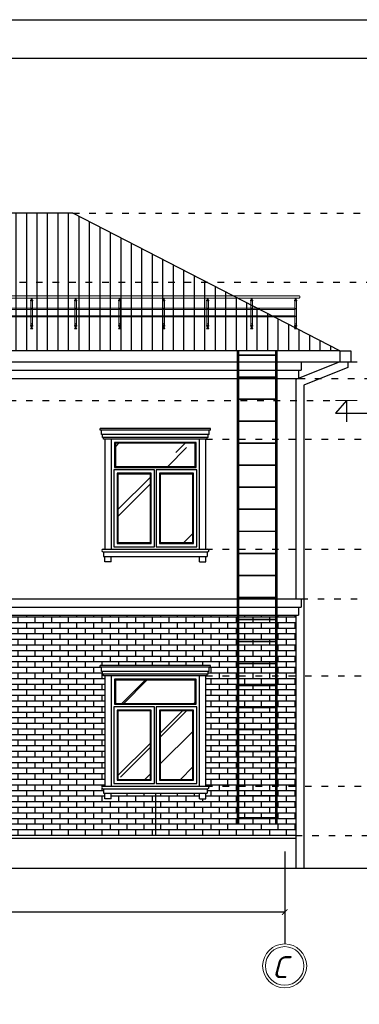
# Model space of a CAD drawing. Header units: millimetres. Extents: x 1112040 to 6903494, y -332921 to -150905.
# Tile 123 of 150: x 1947273 to 1953445, y -230115 to -212238. Entities that reach past the tile are written whole.
import ezdxf

# ---------------------------------------------------------------- set-up
doc = ezdxf.new("R2010")
doc.units = ezdxf.units.MM
doc.linetypes.add('ACAD_ISO03W100', pattern=[30, 12, -18])
doc.layers.add('os', color=253, linetype='Continuous')
doc.layers.add('PDF3_Geometry', color=7, linetype='Continuous')
doc.layers.add('PDF3_Solid Fills', color=7, linetype='Continuous', true_color=0xffffff)
doc.styles.get("Standard").update_dxf_attribs({"font": 'isocpeui.ttf'})
doc.dimstyles.get("Standard").update_dxf_attribs({"dimtxt": 300, "dimasz": 100, "dimexe": 50, "dimexo": 50, "dimgap": 20, "dimtad": 1, "dimdec": 0, "dimzin": 0, "dimdsep": 46, "dimtxsty": 'Standard', "dimblk": 'ARCHTICK', "dimcen": 20, "dimclrd": 1, "dimclre": 1, "dimclrt": 256, "dimadec": 0, "dimazin": 0, "dimtfac": 1, "dimtdec": 0, "dimtofl": 0, "dimtmove": 0, "dimatfit": 3, "dimldrblk": 'ARCHTICK', "dimfxl": 1, "dimtolj": 1, "dimtzin": 0, "dimarcsym": 0})

# ---------------------------------------------------------------- blocks, each defined once
blk = doc.blocks.new('_ArchTick')
at = {"color": 0, "linetype": 'ByBlock', "const_width": 0.15}
blk.add_lwpolyline([(-0.5, -0.5), (0.5, 0.5)], dxfattribs=at)
blk = doc.blocks.new('*D2105')
at = {"color": 1, "lineweight": -2, "transparency": 16777216}
for p, q in [((1952089, -227701), (1952089, -228490)), ((1937089, -228140), (1937089, -228490)), ((1952089, -228440), (1937089, -228440))]:
    blk.add_line(p, q, dxfattribs=at)
at = {"color": 1, "lineweight": -2, "transparency": 16777216, "xscale": 100, "yscale": 100, "zscale": 100, "rotation": 180}
blk.add_blockref('_ArchTick', (1937089, -228440), dxfattribs=at)
at = {"color": 1, "lineweight": -2, "transparency": 16777216, "xscale": 100, "yscale": 100, "zscale": 100}
blk.add_blockref('_ArchTick', (1952089, -228440), dxfattribs=at)
at = {"transparency": 16777216, "insert": (1944589, -228270), "char_height": 300, "attachment_point": 5}
blk.add_mtext('\\A1;15000', dxfattribs=at)

msp = doc.modelspace()

# ---------------------------------------------------------------- hatches: boundary and pattern name
h = msp.add_hatch()
h.set_pattern_fill('ANSI31', color=1, scale=60, angle=45, style=0)
h.set_pattern_definition([(90, (1971022.44, -130917.58), (-190.5, 4e-14), [])])
h.paths.add_polyline_path([(1953088.9, -218251.5), (1948238.9, -215751.5), (1943088.9, -215751.5), (1936088.9, -218251.5)])
h = msp.add_hatch()
h.set_pattern_fill('AR-RROOF', color=4, scale=50, angle=45, style=0)
h.set_pattern_definition([(45, (1971022.4, -130917.6), (1077.63, 2873.682), [19050, -2540, 6350, -1270]), (45, (1971767.8, -129274.2), (-2092.4, 296.348), [3810, -419.1, 7620, -952.5]), (45, (1970708.1, -129705.24), (4068.056, 5271.41), [10160, -1778, 5080, -1270])])
h.paths.add_polyline_path([(1935661.9, -219926.5), (1935661.9, -220352.2), (1936486, -220352.2), (1936486, -219926.5)])
h.paths.add_polyline_path([(1936015.3, -220487.2), (1935707.7, -220487.2), (1935707.7, -221731.5), (1936015.3, -221731.5)])
h.paths.add_polyline_path([(1936227.7, -221731.5), (1936486, -221731.5), (1936486, -220487.2), (1936227.7, -220487.2)])
h.paths.add_polyline_path([(1936486, -224652.2), (1936486, -224226.5), (1935661.9, -224226.5), (1935661.9, -224652.2)])
h.paths.add_polyline_path([(1935707.7, -226031.5), (1936015.3, -226031.5), (1936015.3, -224787.2), (1935707.7, -224787.2)])
h.paths.add_polyline_path([(1936486, -224787.2), (1936227.7, -224787.2), (1936227.7, -226031.5), (1936486, -226031.5)])
h.paths.add_polyline_path([(1941463.9, -224526.5), (1940013.9, -224526.5), (1940013.9, -224886.5), (1941463.9, -224886.5)])
h.paths.add_polyline_path([(1940058.9, -226247.9), (1940648.9, -226247.9), (1940648.9, -225021.5), (1940058.9, -225021.5)])
h.paths.add_polyline_path([(1940828.9, -226247.9), (1941418.9, -226247.9), (1941418.9, -225021.5), (1940828.9, -225021.5)])
h.paths.add_polyline_path([(1941418.9, -226337.9), (1940828.9, -226337.9), (1940828.9, -226931.5), (1941418.9, -226931.5)])
h.paths.add_polyline_path([(1940058.9, -226337.9), (1940058.9, -226931.5), (1940648.9, -226931.5), (1940648.9, -226337.9)])
h.paths.add_polyline_path([(1940058.9, -221731.5), (1940648.9, -221731.5), (1940648.9, -220487.2), (1940058.9, -220487.2)])
h.paths.add_polyline_path([(1940013.9, -219926.5), (1940013.9, -220352.2), (1941463.9, -220352.2), (1941463.9, -219926.5)])
h.paths.add_polyline_path([(1941418.9, -220487.2), (1940828.9, -220487.2), (1940828.9, -221731.5), (1941418.9, -221731.5)])
h.paths.add_polyline_path([(1945963.9, -220352.2), (1945963.9, -219926.5), (1944513.9, -219926.5), (1944513.9, -220352.2)])
h.paths.add_polyline_path([(1944558.9, -221731.5), (1945148.9, -221731.5), (1945148.9, -220487.2), (1944558.9, -220487.2)])
h.paths.add_polyline_path([(1945328.9, -221731.5), (1945918.9, -221731.5), (1945918.9, -220487.2), (1945328.9, -220487.2)])
h.paths.add_polyline_path([(1949013.9, -219926.5), (1949013.9, -220352.2), (1950463.9, -220352.2), (1950463.9, -219926.5)])
h.paths.add_polyline_path([(1950418.9, -220487.2), (1949828.9, -220487.2), (1949828.9, -221731.5), (1950418.9, -221731.5)])
h.paths.add_polyline_path([(1949058.9, -221731.5), (1949648.9, -221731.5), (1949648.9, -220487.2), (1949058.9, -220487.2)])
h.paths.add_polyline_path([(1950463.9, -224652.2), (1950463.9, -224226.5), (1949013.9, -224226.5), (1949013.9, -224652.2)])
h.paths.add_polyline_path([(1949648.9, -224787.2), (1949058.9, -224787.2), (1949058.9, -226031.5), (1949648.9, -226031.5)])
h.paths.add_polyline_path([(1949828.9, -226031.5), (1950418.9, -226031.5), (1950418.9, -224787.2), (1949828.9, -224787.2)])
h.paths.add_polyline_path([(1945963.9, -224652.2), (1945963.9, -224226.5), (1944513.9, -224226.5), (1944513.9, -224652.2)])
h.paths.add_polyline_path([(1945918.9, -224787.2), (1945328.9, -224787.2), (1945328.9, -226031.5), (1945918.9, -226031.5)])
h.paths.add_polyline_path([(1945148.9, -224787.2), (1944558.9, -224787.2), (1944558.9, -226031.5), (1945148.9, -226031.5)])
h = msp.add_hatch()
h.set_pattern_fill('AR-BRSTD', color=35, scale=1.5, style=0)
h.set_pattern_definition([(0, (1971022.44, -130917.58), (0, 101.6127), []), (90, (1971022.44, -130917.58), (-152.4, 101.6127), [101.6127, -101.6127])])
h.paths.add_polyline_path([(1948818.9, -224151.5), (1948798.9, -224151.5), (1948798.9, -224121.5), (1948778.9, -224121.5), (1948778.9, -224071.5), (1948758.9, -224071.5), (1948758.9, -223991.5), (1948738.9, -223991.5), (1948738.9, -223961.5), (1950738.9, -223961.5), (1950738.9, -223991.5), (1950718.9, -223991.5), (1950718.9, -224071.5), (1950698.9, -224071.5), (1950698.9, -224121.5), (1950678.9, -224121.5), (1950678.9, -224151.5), (1950658.9, -224151.5), (1950658.9, -226151.5), (1950688.9, -226151.5, -1), (1950688.9, -226201.5), (1950678.9, -226201.5), (1950678.9, -226281.5), (1950658.9, -226281.5), (1950658.9, -226381.5), (1950538.9, -226381.5), (1950538.9, -226281.5), (1949738.9, -226281.5), (1949738.9, -227051.5), (1952288.9, -227051.5), (1952288.9, -223051.5), (1941621.3, -223051.5), (1942822.2, -223658), (1942808.6, -223684.7), (1942764, -223662.2), (1942718.9, -223751.5), (1942718.9, -223851.5), (1942618.9, -223851.5), (1942618.9, -223951.5), (1942518.9, -223951.5), (1942518.9, -224051.5), (1942478.9, -224051.5), (1942478.9, -224151.5), (1942438.9, -224151.5), (1942438.9, -226851.5), (1942478.9, -226851.5), (1942478.9, -226951.5), (1942518.9, -226951.5), (1942518.9, -227051.5), (1945238.9, -227051.5), (1945238.9, -226281.5), (1944438.9, -226281.5), (1944438.9, -226381.5), (1944318.9, -226381.5), (1944318.9, -226281.5), (1944298.9, -226281.5), (1944298.9, -226201.5), (1944288.9, -226201.5, -1), (1944288.9, -226151.5), (1944318.9, -226151.5), (1944318.9, -224151.5), (1944298.9, -224151.5), (1944298.9, -224121.5), (1944278.9, -224121.5), (1944278.9, -224071.5), (1944258.9, -224071.5), (1944258.9, -223991.5), (1944238.9, -223991.5), (1944238.9, -223961.5), (1946238.9, -223961.5), (1946238.9, -223991.5), (1946218.9, -223991.5), (1946218.9, -224071.5), (1946198.9, -224071.5), (1946198.9, -224121.5), (1946178.9, -224121.5), (1946178.9, -224151.5), (1946158.9, -224151.5), (1946158.9, -226151.5), (1946188.9, -226151.5, -1), (1946188.9, -226201.5), (1946178.9, -226201.5), (1946178.9, -226281.5), (1946158.9, -226281.5), (1946158.9, -226381.5), (1946038.9, -226381.5), (1946038.9, -226281.5), (1945238.9, -226281.5), (1945238.9, -227051.5), (1949738.9, -227051.5), (1949738.9, -226281.5), (1948938.9, -226281.5), (1948938.9, -226381.5), (1948818.9, -226381.5), (1948818.9, -226281.5), (1948798.9, -226281.5), (1948798.9, -226201.5), (1948788.9, -226201.5, -1), (1948788.9, -226151.5), (1948818.9, -226151.5)])
h.paths.add_polyline_path([(1942138.9, -224151.5), (1942098.9, -224151.5), (1942098.9, -224051.5), (1942058.9, -224051.5), (1942058.9, -223951.5), (1941958.9, -223951.5), (1941958.9, -223851.5), (1941858.9, -223851.5, 0.4464286), (1939618.9, -223851.5), (1939518.9, -223851.5), (1939518.9, -223951.5), (1939418.9, -223951.5), (1939418.9, -224051.5), (1939378.9, -224051.5), (1939378.9, -224151.5), (1939338.9, -224151.5), (1939338.9, -226851.5), (1939378.9, -226851.5), (1939378.9, -226951.5), (1939418.9, -226951.5), (1939418.9, -227051.5), (1939818.9, -227051.5), (1939818.9, -224151.5), (1939798.9, -224151.5), (1939798.9, -224121.5), (1939778.9, -224121.5), (1939778.9, -224071.5), (1939758.9, -224071.5), (1939758.9, -223991.5), (1939738.9, -223991.5), (1939738.9, -223961.5), (1941738.9, -223961.5), (1941738.9, -223991.5), (1941718.9, -223991.5), (1941718.9, -224071.5), (1941698.9, -224071.5), (1941698.9, -224121.5), (1941678.9, -224121.5), (1941678.9, -224151.5), (1941658.9, -224151.5), (1941658.9, -227051.5), (1942058.9, -227051.5), (1942058.9, -226951.5), (1942098.9, -226951.5), (1942098.9, -226851.5), (1942138.9, -226851.5)])
h.paths.add_polyline_path([(1939038.9, -224151.5), (1938998.9, -224151.5), (1938998.9, -224051.5), (1938958.9, -224051.5), (1938958.9, -223951.5), (1938858.9, -223951.5), (1938858.9, -223851.5), (1938758.9, -223851.5), (1938758.9, -223751.5), (1938713.8, -223662.2), (1938669.2, -223684.7), (1938655.7, -223658), (1939856.6, -223051.5), (1936888.9, -223051.5), (1936888.9, -227051.5), (1938958.9, -227051.5), (1938958.9, -226951.5), (1938998.9, -226951.5), (1938998.9, -226851.5), (1939038.9, -226851.5)])

# ---------------------------------------------------------------- linework, layer by layer
for p, q in [((1948238.9, -215751.5), (1943088.9, -215751.5)), ((1953088.9, -218251.5), (1948238.9, -215751.5)), ((1953088.9, -218251.5), (1931688.9, -218251.5)), ((1953088.9, -218251.5), (1953088.9, -218451.5)), ((1953088.9, -218251.5), (1953288.9, -218251.5)), ((1953288.9, -218251.5), (1953288.9, -218451.5)), ((1931688.9, -218451.5), (1953288.9, -218451.5)), ((1953088.9, -218451.5), (1952288.9, -218771.5)), ((1952388.9, -218451.5), (1952388.9, -218601.5)), ((1953238.9, -218451.5), (1953238.9, -218553)), ((1932388.9, -218601.5), (1952388.9, -218601.5)), ((1952338.9, -218601.5), (1952338.9, -218751.5)), ((1953238.9, -218553), (1952438.9, -218873)), ((1932438.9, -218751.5), (1952338.9, -218751.5)), ((1952288.9, -218751.5), (1952288.9, -222751.5)), ((1952438.9, -218873), (1952438.9, -227651.5)), ((1953211.7, -219151.5), (1953011.6, -219384.6)), ((1953211.7, -219151.5), (1953211.7, -219541.1)), ((1953011.6, -219384.6), (1954181.4, -219384.6)), ((1950738.9, -219661.5), (1948738.9, -219661.5)), ((1948738.9, -219691.5), (1948738.9, -219661.5)), ((1950738.9, -219691.5), (1948738.9, -219691.5)), ((1948758.9, -219771.5), (1948758.9, -219691.5)), ((1950718.9, -219771.5), (1950718.9, -219691.5)), ((1950738.9, -219691.5), (1950738.9, -219661.5)), ((1950718.9, -219771.5), (1948758.9, -219771.5)), ((1948778.9, -219821.5), (1948778.9, -219771.5)), ((1950698.9, -219821.5), (1948778.9, -219821.5)), ((1948798.9, -219851.5), (1948798.9, -219821.5)), ((1950678.9, -219851.5), (1948798.9, -219851.5)), ((1948818.9, -219851.5), (1948818.9, -221851.5)), ((1948938.9, -219851.5), (1948938.9, -221851.5)), ((1950538.9, -221851.5), (1950538.9, -219851.5)), ((1950658.9, -221851.5), (1950658.9, -219851.5)), ((1950678.9, -219851.5), (1950678.9, -219821.5)), ((1950698.9, -219821.5), (1950698.9, -219771.5)), ((1948788.9, -221851.5), (1950688.9, -221851.5)), ((1948788.9, -221901.5), (1950688.9, -221901.5)), ((1948798.9, -221901.5), (1948798.9, -221981.5)), ((1948798.9, -221981.5), (1950678.9, -221981.5)), ((1948818.9, -222081.5), (1948818.9, -221981.5)), ((1948938.9, -222081.5), (1948938.9, -221981.5)), ((1950538.9, -222081.5), (1950538.9, -221981.5)), ((1950658.9, -222081.5), (1950658.9, -221981.5)), ((1950678.9, -221901.5), (1950678.9, -221981.5)), ((1948938.9, -222081.5), (1948818.9, -222081.5)), ((1950538.9, -222081.5), (1950658.9, -222081.5)), ((1941027.3, -222751.5), (1952388.9, -222751.5)), ((1941324.3, -222901.5), (1952388.9, -222901.5)), ((1952338.9, -222901.5), (1952338.9, -223051.5)), ((1952388.9, -222751.5), (1952388.9, -222901.5)), ((1941621.3, -223051.5), (1952338.9, -223051.5)), ((1952288.9, -223051.5), (1952288.9, -227651.5)), ((1950738.9, -223961.5), (1948738.9, -223961.5)), ((1948738.9, -223991.5), (1948738.9, -223961.5)), ((1950738.9, -223991.5), (1948738.9, -223991.5)), ((1948758.9, -224071.5), (1948758.9, -223991.5)), ((1950718.9, -224071.5), (1950718.9, -223991.5)), ((1950738.9, -223991.5), (1950738.9, -223961.5)), ((1950718.9, -224071.5), (1948758.9, -224071.5)), ((1948778.9, -224121.5), (1948778.9, -224071.5)), ((1950698.9, -224121.5), (1948778.9, -224121.5)), ((1948798.9, -224151.5), (1948798.9, -224121.5)), ((1950678.9, -224151.5), (1948798.9, -224151.5)), ((1948818.9, -224151.5), (1948818.9, -226151.5)), ((1948938.9, -224151.5), (1948938.9, -226151.5)), ((1950538.9, -226151.5), (1950538.9, -224151.5)), ((1950658.9, -226151.5), (1950658.9, -224151.5)), ((1950678.9, -224151.5), (1950678.9, -224121.5)), ((1950698.9, -224121.5), (1950698.9, -224071.5)), ((1948788.9, -226151.5), (1950688.9, -226151.5)), ((1948788.9, -226201.5), (1950688.9, -226201.5)), ((1948798.9, -226201.5), (1948798.9, -226281.5)), ((1948798.9, -226281.5), (1950678.9, -226281.5)), ((1948818.9, -226381.5), (1948818.9, -226281.5)), ((1948938.9, -226381.5), (1948938.9, -226281.5)), ((1949738.9, -226281.5), (1949738.9, -227051.5)), ((1950538.9, -226381.5), (1950538.9, -226281.5)), ((1950658.9, -226381.5), (1950658.9, -226281.5)), ((1950678.9, -226201.5), (1950678.9, -226281.5)), ((1948938.9, -226381.5), (1948818.9, -226381.5)), ((1950538.9, -226381.5), (1950658.9, -226381.5)), ((1952288.9, -227051.5), (1932488.9, -227051.5)), ((1952288.9, -227101.5), (1941888.9, -227101.5))]:
    msp.add_line(p, q)
at = {"color": 6, "linetype": 'ACAD_ISO03W100', "ltscale": 10}
for p, q in [((1948238.9, -215751.5), (1954211.3, -215751.5)), ((1939171, -217001.5), (1954211.3, -217001.5)), ((1953288.9, -218451.5), (1954211.3, -218451.5)), ((1952338.9, -218751.5), (1954211.3, -218751.5)), ((1934788.9, -219151.5), (1953011.7, -219151.5)), ((1950658.9, -219851.5), (1954211.3, -219851.5)), ((1950658.9, -221851.5), (1954211.3, -221851.5)), ((1952388.9, -222751.5), (1954211.3, -222751.5)), ((1950658.9, -224151.5), (1954211.3, -224151.5)), ((1950658.9, -226151.5), (1954211.3, -226151.5)), ((1952288.9, -227051.5), (1954211.3, -227051.5))]:
    msp.add_line(p, q, dxfattribs=at)
at = {"lineweight": 30}
msp.add_line((1953682.2, -227651.5), (1931290.5, -227651.5), dxfattribs=at)
msp.add_lwpolyline([(1926025.8, -241937.9), (1926025.8, -212237.9), (2006025.8, -212237.9), (2006025.8, -241937.9), (1926025.8, -241937.9)])
for points in [[(1928025.8, -241237.9), (1928025.8, -212937.9), (2005325.8, -212937.9), (2005325.8, -241237.9)], [(1950538.9, -219851.5), (1948938.9, -219851.5), (1948938.9, -221851.5), (1950538.9, -221851.5)], [(1950478.9, -219911.5), (1948998.9, -219911.5), (1948998.9, -220367.2), (1950478.9, -220367.2)], [(1950463.9, -219926.5), (1949013.9, -219926.5), (1949013.9, -220352.2), (1950463.9, -220352.2)], [(1949723.9, -220412.2), (1948983.9, -220412.2), (1948983.9, -221806.5), (1949723.9, -221806.5)], [(1950493.9, -220412.2), (1949753.9, -220412.2), (1949753.9, -221806.5), (1950493.9, -221806.5)], [(1949663.9, -220472.2), (1949043.9, -220472.2), (1949043.9, -221746.5), (1949663.9, -221746.5)], [(1949648.9, -220487.2), (1949058.9, -220487.2), (1949058.9, -221731.5), (1949648.9, -221731.5)], [(1950433.9, -220472.2), (1949813.9, -220472.2), (1949813.9, -221746.5), (1950433.9, -221746.5)], [(1950418.9, -220487.2), (1949828.9, -220487.2), (1949828.9, -221731.5), (1950418.9, -221731.5)], [(1950538.9, -224151.5), (1948938.9, -224151.5), (1948938.9, -226151.5), (1950538.9, -226151.5)], [(1950478.9, -224211.5), (1948998.9, -224211.5), (1948998.9, -224667.2), (1950478.9, -224667.2)], [(1950463.9, -224226.5), (1949013.9, -224226.5), (1949013.9, -224652.2), (1950463.9, -224652.2)], [(1949723.9, -224712.2), (1948983.9, -224712.2), (1948983.9, -226106.5), (1949723.9, -226106.5)], [(1949663.9, -224772.2), (1949043.9, -224772.2), (1949043.9, -226046.5), (1949663.9, -226046.5)], [(1949648.9, -224787.2), (1949058.9, -224787.2), (1949058.9, -226031.5), (1949648.9, -226031.5)], [(1950493.9, -224712.2), (1949753.9, -224712.2), (1949753.9, -226106.5), (1950493.9, -226106.5)], [(1950433.9, -224772.2), (1949813.9, -224772.2), (1949813.9, -226046.5), (1950433.9, -226046.5)], [(1950418.9, -224787.2), (1949828.9, -224787.2), (1949828.9, -226031.5), (1950418.9, -226031.5)]]:
    msp.add_lwpolyline(points, close=True)
at = {"ltscale": 100}
for points, const_width in [([(1951238.8, -218251.5), (1951238.8, -226851.5)], 50), ([(1951938.8, -218251.5), (1951938.8, -226851.5)], 50), ([(1951238.8, -218327.1), (1951938.8, -218327.1)], 30), ([(1951238.8, -218727.1), (1951938.8, -218727.1)], 30), ([(1951238.8, -219127.1), (1951938.8, -219127.1)], 30), ([(1951238.8, -219527.1), (1951938.8, -219527.1)], 30), ([(1951238.8, -219927.1), (1951938.8, -219927.1)], 30), ([(1951238.8, -220327.1), (1951938.8, -220327.1)], 30), ([(1951238.8, -220727.1), (1951938.8, -220727.1)], 30), ([(1951238.8, -221127.1), (1951938.8, -221127.1)], 30), ([(1951238.8, -221527.1), (1951938.8, -221527.1)], 30), ([(1951238.8, -221927.1), (1951938.8, -221927.1)], 30), ([(1951238.8, -222327.1), (1951938.8, -222327.1)], 30), ([(1951238.8, -222727.1), (1951938.8, -222727.1)], 30), ([(1951238.8, -223127.1), (1951938.8, -223127.1)], 30), ([(1951238.8, -223527.1), (1951938.8, -223527.1)], 30), ([(1951238.8, -223927.1), (1951938.8, -223927.1)], 30), ([(1951238.8, -224327.1), (1951938.8, -224327.1)], 30), ([(1951238.8, -224727.1), (1951938.8, -224727.1)], 30), ([(1951238.8, -225127.1), (1951938.8, -225127.1)], 30), ([(1951238.8, -225527.1), (1951938.8, -225527.1)], 30), ([(1951238.8, -225927.1), (1951938.8, -225927.1)], 30), ([(1951238.8, -226327.1), (1951938.8, -226327.1)], 30), ([(1951238.8, -226727.1), (1951938.8, -226727.1)], 30)]:
    msp.add_lwpolyline(points, dxfattribs=dict(at, const_width=const_width))
at = {"lineweight": 106, "const_width": 20}
msp.add_lwpolyline([(1953011.7, -219151.5), (1953411.7, -219151.5)], dxfattribs=at)
for centre, start, end in [((1948788.9, -221876.5), 90, 270), ((1950688.9, -221876.5), 270, 90), ((1948788.9, -226176.5), 90, 270), ((1950688.9, -226176.5), 270, 90)]:
    msp.add_arc(centre, 25, start, end)
at = {"layer": 'os'}
msp.add_line((1952088.9, -227343.1), (1952088.9, -229017.6), dxfattribs=at)
at = {"layer": 'os', "color": 0, "lineweight": 0}
for radius in [400, 350]:
    msp.add_circle((1952088.9, -229417.6), radius, dxfattribs=at)
at = {"layer": 'PDF3_Geometry', "color": 162, "lineweight": 20, "true_color": 0x0037dd}
for points in [[(1952347.2, -217250.1), (1942239.6, -217250.1), (1935837, -217250.1), (1935828.5, -217254.3), (1935820.1, -217258.5), (1935815.8, -217267), (1935815.8, -217271.2), (1935815.8, -217279.7), (1935820.1, -217288.2), (1935828.5, -217292.4), (1935837, -217292.4), (1942540.2, -217292.4), (1952355.6, -217292.4), (1952347.2, -217292.4), (1952355.6, -217292.4), (1952359.9, -217288.2), (1952364.1, -217279.7), (1952368.3, -217271.2), (1952364.1, -217267), (1952359.9, -217258.5), (1952355.6, -217254.3)], [(1947514.5, -217330.5), (1947489.1, -217330.5), (1947468, -217330.5), (1947468, -217343.2), (1947489.1, -217343.2), (1947506.1, -217343.2), (1947514.5, -217343.2)], [(1947468, -217343.2), (1947468, -217330.5), (1947514.5, -217330.5), (1947514.5, -217343.2)], [(1947506.1, -217343.2), (1947489.1, -217343.2), (1947476.4, -217343.2), (1947476.4, -217787.7), (1947489.1, -217787.7), (1947506.1, -217787.7)], [(1947476.4, -217787.7), (1947476.4, -217343.2), (1947506.1, -217343.2), (1947506.1, -217787.7)], [(1947501.8, -217292.4), (1947480.7, -217292.4), (1947480.7, -217330.5), (1947489.1, -217330.5), (1947501.8, -217330.5)], [(1947501.8, -217330.5), (1947480.7, -217330.5), (1947480.7, -217292.4), (1947501.8, -217292.4)], [(1948310.4, -217330.5), (1948289.2, -217330.5), (1948268.1, -217330.5), (1948268.1, -217343.2), (1948289.2, -217343.2), (1948306.2, -217343.2), (1948310.4, -217343.2)], [(1948268.1, -217343.2), (1948268.1, -217330.5), (1948310.4, -217330.5), (1948310.4, -217343.2)], [(1948306.2, -217343.2), (1948289.2, -217343.2), (1948276.5, -217343.2), (1948276.5, -217787.7), (1948289.2, -217787.7), (1948306.2, -217787.7)], [(1948276.5, -217787.7), (1948276.5, -217343.2), (1948306.2, -217343.2), (1948306.2, -217787.7)], [(1948297.7, -217292.4), (1948280.8, -217292.4), (1948280.8, -217330.5), (1948289.2, -217330.5), (1948297.7, -217330.5)], [(1948297.7, -217330.5), (1948280.8, -217330.5), (1948280.8, -217292.4), (1948297.7, -217292.4)], [(1949110.5, -217330.5), (1949089.4, -217330.5), (1949068.2, -217330.5), (1949068.2, -217343.2), (1949089.4, -217343.2), (1949106.3, -217343.2), (1949110.5, -217343.2)], [(1949068.2, -217343.2), (1949068.2, -217330.5), (1949110.5, -217330.5), (1949110.5, -217343.2)], [(1949106.3, -217343.2), (1949089.4, -217343.2), (1949076.7, -217343.2), (1949076.7, -217787.7), (1949089.4, -217787.7), (1949106.3, -217787.7)], [(1949076.7, -217787.7), (1949076.7, -217343.2), (1949106.3, -217343.2), (1949106.3, -217787.7)], [(1949097.8, -217292.4), (1949080.9, -217292.4), (1949080.9, -217330.5), (1949089.4, -217330.5), (1949097.8, -217330.5)], [(1949097.8, -217330.5), (1949080.9, -217330.5), (1949080.9, -217292.4), (1949097.8, -217292.4)], [(1949910.7, -217330.5), (1949889.5, -217330.5), (1949868.3, -217330.5), (1949868.3, -217343.2), (1949889.5, -217343.2), (1949906.4, -217343.2), (1949910.7, -217343.2)], [(1949868.3, -217343.2), (1949868.3, -217330.5), (1949910.7, -217330.5), (1949910.7, -217343.2)], [(1949906.4, -217343.2), (1949889.5, -217343.2), (1949872.6, -217343.2), (1949876.8, -217787.7), (1949889.5, -217787.7), (1949906.4, -217787.7)], [(1949876.8, -217787.7), (1949872.6, -217343.2), (1949906.4, -217343.2), (1949906.4, -217787.7)], [(1949898, -217292.4), (1949881, -217292.4), (1949881, -217330.5), (1949889.5, -217330.5), (1949898, -217330.5)], [(1949898, -217330.5), (1949881, -217330.5), (1949881, -217292.4), (1949898, -217292.4)], [(1950710.8, -217330.5), (1950689.6, -217330.5), (1950668.5, -217330.5), (1950668.5, -217343.2), (1950689.6, -217343.2), (1950706.6, -217343.2), (1950710.8, -217343.2)], [(1950668.5, -217343.2), (1950668.5, -217330.5), (1950710.8, -217330.5), (1950710.8, -217343.2)], [(1950706.6, -217343.2), (1950689.6, -217343.2), (1950672.7, -217343.2), (1950672.7, -217787.7), (1950689.6, -217787.7), (1950706.6, -217787.7)], [(1950672.7, -217787.7), (1950672.7, -217343.2), (1950706.6, -217343.2), (1950706.6, -217787.7)], [(1950698.1, -217292.4), (1950681.2, -217292.4), (1950681.2, -217330.5), (1950689.6, -217330.5), (1950698.1, -217330.5)], [(1950698.1, -217330.5), (1950681.2, -217330.5), (1950681.2, -217292.4), (1950698.1, -217292.4)], [(1951510.9, -217330.5), (1951489.8, -217330.5), (1951468.6, -217330.5), (1951468.6, -217343.2), (1951489.8, -217343.2), (1951506.7, -217343.2), (1951510.9, -217343.2)], [(1951468.6, -217343.2), (1951468.6, -217330.5), (1951510.9, -217330.5), (1951510.9, -217343.2)], [(1951506.7, -217343.2), (1951489.8, -217343.2), (1951472.8, -217343.2), (1951472.8, -217787.7), (1951489.8, -217787.7), (1951506.7, -217787.7)], [(1951472.8, -217787.7), (1951472.8, -217343.2), (1951506.7, -217343.2), (1951506.7, -217787.7)], [(1951498.2, -217292.4), (1951481.3, -217292.4), (1951481.3, -217330.5), (1951489.8, -217330.5), (1951498.2, -217330.5)], [(1951498.2, -217330.5), (1951481.3, -217330.5), (1951481.3, -217292.4), (1951498.2, -217292.4)], [(1952311.1, -217330.5), (1952289.9, -217330.5), (1952268.7, -217330.5), (1952268.7, -217343.2), (1952289.9, -217343.2), (1952306.8, -217343.2), (1952311.1, -217343.2)], [(1952268.7, -217343.2), (1952268.7, -217330.5), (1952311.1, -217330.5), (1952311.1, -217343.2)], [(1952306.8, -217343.2), (1952289.9, -217343.2), (1952273, -217343.2), (1952273, -217787.7), (1952289.9, -217787.7), (1952306.8, -217787.7)], [(1952273, -217787.7), (1952273, -217343.2), (1952306.8, -217343.2), (1952306.8, -217787.7)], [(1952298.4, -217292.4), (1952281.4, -217292.4), (1952281.4, -217330.5), (1952289.9, -217330.5), (1952298.4, -217330.5)], [(1952298.4, -217330.5), (1952281.4, -217330.5), (1952281.4, -217292.4), (1952298.4, -217292.4)], [(1947514.5, -217787.7), (1947489.1, -217787.7), (1947468, -217787.7), (1947468, -217800.4), (1947489.1, -217800.4), (1947501.8, -217800.4), (1947514.5, -217800.4)], [(1947468, -217800.4), (1947468, -217787.7), (1947514.5, -217787.7), (1947514.5, -217800.4)], [(1947501.8, -217825.8), (1947489.1, -217825.8), (1947480.7, -217825.8), (1947468, -217851.2), (1947489.1, -217851.2), (1947510.3, -217851.2)], [(1947480.7, -217825.8), (1947501.8, -217825.8), (1947510.3, -217851.2), (1947468, -217851.2)], [(1947501.8, -217800.4), (1947489.1, -217800.4), (1947480.7, -217800.4), (1947480.7, -217825.8), (1947489.1, -217825.8), (1947501.8, -217825.8)], [(1947480.7, -217800.4), (1947501.8, -217800.4), (1947501.8, -217825.8), (1947480.7, -217825.8)], [(1948314.6, -217787.7), (1948289.2, -217787.7), (1948268.1, -217787.7), (1948268.1, -217800.4), (1948289.2, -217800.4), (1948297.7, -217800.4), (1948314.6, -217800.4)], [(1948268.1, -217800.4), (1948268.1, -217787.7), (1948314.6, -217787.7), (1948314.6, -217800.4)], [(1948301.9, -217825.8), (1948289.2, -217825.8), (1948280.8, -217825.8), (1948268.1, -217851.2), (1948289.2, -217851.2), (1948310.4, -217851.2)], [(1948280.8, -217825.8), (1948301.9, -217825.8), (1948310.4, -217851.2), (1948268.1, -217851.2)], [(1948297.7, -217800.4), (1948289.2, -217800.4), (1948280.8, -217800.4), (1948280.8, -217825.8), (1948289.2, -217825.8), (1948297.7, -217825.8)], [(1948280.8, -217800.4), (1948297.7, -217800.4), (1948297.7, -217825.8), (1948280.8, -217825.8)], [(1949110.5, -217787.7), (1949089.4, -217787.7), (1949068.2, -217787.7), (1949068.2, -217800.4), (1949089.4, -217800.4), (1949097.8, -217800.4), (1949110.5, -217800.4)], [(1949068.2, -217800.4), (1949068.2, -217787.7), (1949110.5, -217787.7), (1949110.5, -217800.4)], [(1949102.1, -217825.8), (1949089.4, -217825.8), (1949080.9, -217825.8), (1949068.2, -217851.2), (1949089.4, -217851.2), (1949110.5, -217851.2)], [(1949080.9, -217825.8), (1949102.1, -217825.8), (1949110.5, -217851.2), (1949068.2, -217851.2)], [(1949097.8, -217800.4), (1949089.4, -217800.4), (1949080.9, -217800.4), (1949080.9, -217825.8), (1949089.4, -217825.8), (1949097.8, -217825.8)], [(1949080.9, -217800.4), (1949097.8, -217800.4), (1949097.8, -217825.8), (1949080.9, -217825.8)], [(1949910.7, -217787.7), (1949889.5, -217787.7), (1949868.3, -217787.7), (1949868.3, -217800.4), (1949889.5, -217800.4), (1949898, -217800.4), (1949910.7, -217800.4)], [(1949868.3, -217800.4), (1949868.3, -217787.7), (1949910.7, -217787.7), (1949910.7, -217800.4)], [(1949902.2, -217825.8), (1949889.5, -217825.8), (1949881, -217825.8), (1949868.3, -217851.2), (1949889.5, -217851.2), (1949910.7, -217851.2)], [(1949881, -217825.8), (1949902.2, -217825.8), (1949910.7, -217851.2), (1949868.3, -217851.2)], [(1949898, -217800.4), (1949889.5, -217800.4), (1949881, -217800.4), (1949881, -217825.8), (1949889.5, -217825.8), (1949898, -217825.8)], [(1949881, -217800.4), (1949898, -217800.4), (1949898, -217825.8), (1949881, -217825.8)], [(1950710.8, -217787.7), (1950689.6, -217787.7), (1950668.5, -217787.7), (1950668.5, -217800.4), (1950689.6, -217800.4), (1950698.1, -217800.4), (1950710.8, -217800.4)], [(1950668.5, -217800.4), (1950668.5, -217787.7), (1950710.8, -217787.7), (1950710.8, -217800.4)], [(1950702.3, -217825.8), (1950689.6, -217825.8), (1950681.2, -217825.8), (1950668.5, -217851.2), (1950689.6, -217851.2), (1950710.8, -217851.2)], [(1950681.2, -217825.8), (1950702.3, -217825.8), (1950710.8, -217851.2), (1950668.5, -217851.2)], [(1950698.1, -217800.4), (1950689.6, -217800.4), (1950681.2, -217800.4), (1950681.2, -217825.8), (1950689.6, -217825.8), (1950698.1, -217825.8)], [(1950681.2, -217800.4), (1950698.1, -217800.4), (1950698.1, -217825.8), (1950681.2, -217825.8)], [(1951510.9, -217787.7), (1951489.8, -217787.7), (1951468.6, -217787.7), (1951468.6, -217800.4), (1951489.8, -217800.4), (1951498.2, -217800.4), (1951510.9, -217800.4)], [(1951468.6, -217800.4), (1951468.6, -217787.7), (1951510.9, -217787.7), (1951510.9, -217800.4)], [(1951502.5, -217825.8), (1951489.8, -217825.8), (1951477.1, -217825.8), (1951468.6, -217851.2), (1951489.8, -217851.2), (1951510.9, -217851.2)], [(1951477.1, -217825.8), (1951502.5, -217825.8), (1951510.9, -217851.2), (1951468.6, -217851.2)], [(1951498.2, -217800.4), (1951489.8, -217800.4), (1951481.3, -217800.4), (1951481.3, -217825.8), (1951489.8, -217825.8), (1951498.2, -217825.8)], [(1951481.3, -217800.4), (1951498.2, -217800.4), (1951498.2, -217825.8), (1951481.3, -217825.8)], [(1952311.1, -217787.7), (1952289.9, -217787.7), (1952268.7, -217787.7), (1952268.7, -217800.4), (1952289.9, -217800.4), (1952298.4, -217800.4), (1952311.1, -217800.4)], [(1952268.7, -217800.4), (1952268.7, -217787.7), (1952311.1, -217787.7), (1952311.1, -217800.4)], [(1952302.6, -217825.8), (1952289.9, -217825.8), (1952277.2, -217825.8), (1952268.7, -217851.2), (1952289.9, -217851.2), (1952311.1, -217851.2)], [(1952277.2, -217825.8), (1952302.6, -217825.8), (1952311.1, -217851.2), (1952268.7, -217851.2)], [(1952298.4, -217800.4), (1952289.9, -217800.4), (1952281.4, -217800.4), (1952281.4, -217825.8), (1952289.9, -217825.8), (1952298.4, -217825.8)], [(1952281.4, -217800.4), (1952298.4, -217800.4), (1952298.4, -217825.8), (1952281.4, -217825.8)]]:
    msp.add_lwpolyline(points, close=True, dxfattribs=at)
at = {"layer": 'PDF3_Geometry', "color": 7, "lineweight": 0, "true_color": 0xffffff}
for points in [[(1947468, -217343.2), (1947468, -217330.5)], [(1947476.4, -217787.7), (1947476.4, -217343.2)], [(1947501.8, -217330.5), (1947480.7, -217330.5)], [(1948268.1, -217343.2), (1948268.1, -217330.5)], [(1948276.5, -217787.7), (1948276.5, -217343.2)], [(1948297.7, -217330.5), (1948280.8, -217330.5)], [(1949068.2, -217343.2), (1949068.2, -217330.5)], [(1949076.7, -217787.7), (1949076.7, -217343.2)], [(1949097.8, -217330.5), (1949080.9, -217330.5)], [(1949868.3, -217343.2), (1949868.3, -217330.5)], [(1949876.8, -217787.7), (1949872.6, -217343.2)], [(1949898, -217330.5), (1949881, -217330.5)], [(1950668.5, -217343.2), (1950668.5, -217330.5)], [(1950672.7, -217787.7), (1950672.7, -217343.2)], [(1950698.1, -217330.5), (1950681.2, -217330.5)], [(1951468.6, -217343.2), (1951468.6, -217330.5)], [(1951472.8, -217787.7), (1951472.8, -217343.2)], [(1951498.2, -217330.5), (1951481.3, -217330.5)], [(1952268.7, -217343.2), (1952268.7, -217330.5)], [(1952273, -217787.7), (1952273, -217343.2)], [(1952298.4, -217330.5), (1952281.4, -217330.5)], [(1947493.4, -217487.1), (1947484.9, -217482.9), (1947493.4, -217487.1)], [(1947489.1, -217491.4), (1947484.9, -217487.1), (1947493.4, -217491.4), (1947484.9, -217487.1), (1947493.4, -217491.4)], [(1947489.1, -217482.9), (1947493.4, -217482.9), (1947489.1, -217482.9), (1947493.4, -217482.9), (1947489.1, -217482.9), (1947497.6, -217487.1)], [(1948293.5, -217487.1), (1948285, -217482.9), (1948293.5, -217487.1)], [(1948289.2, -217491.4), (1948285, -217487.1), (1948293.5, -217491.4), (1948285, -217487.1), (1948293.5, -217491.4)], [(1948289.2, -217482.9), (1948293.5, -217482.9), (1948289.2, -217482.9), (1948293.5, -217482.9), (1948289.2, -217482.9), (1948297.7, -217487.1)], [(1949093.6, -217487.1), (1949085.1, -217482.9), (1949093.6, -217487.1)], [(1949089.4, -217491.4), (1949085.1, -217487.1), (1949093.6, -217491.4), (1949085.1, -217487.1), (1949093.6, -217491.4)], [(1949089.4, -217482.9), (1949093.6, -217482.9), (1949089.4, -217482.9), (1949093.6, -217482.9), (1949089.4, -217482.9), (1949097.8, -217487.1)], [(1949893.7, -217487.1), (1949885.3, -217482.9), (1949893.7, -217487.1), (1949885.3, -217482.9)], [(1949889.5, -217491.4), (1949885.3, -217487.1), (1949893.7, -217491.4), (1949885.3, -217487.1), (1949893.7, -217491.4)], [(1950693.9, -217487.1), (1950685.4, -217482.9), (1950693.9, -217487.1), (1950685.4, -217482.9)], [(1950689.6, -217491.4), (1950685.4, -217487.1), (1950693.9, -217491.4), (1950685.4, -217487.1), (1950693.9, -217491.4)], [(1951494, -217487.1), (1951485.5, -217482.9), (1951494, -217487.1), (1951485.5, -217482.9)], [(1951489.8, -217491.4), (1951485.5, -217487.1), (1951494, -217491.4), (1951485.5, -217487.1), (1951494, -217491.4)], [(1952294.1, -217487.1), (1952285.7, -217482.9), (1952294.1, -217487.1), (1952285.7, -217482.9)], [(1947493.4, -217622.6), (1947484.9, -217618.4), (1947493.4, -217622.6), (1947484.9, -217622.6), (1947493.4, -217626.9), (1947484.9, -217622.6), (1947493.4, -217626.9)], [(1947484.9, -217626.9), (1947489.1, -217626.9), (1947484.9, -217626.9)], [(1947493.4, -217618.4), (1947489.1, -217618.4), (1947493.4, -217622.6), (1947489.1, -217618.4)], [(1948293.5, -217622.6), (1948285, -217618.4), (1948293.5, -217622.6), (1948285, -217622.6), (1948293.5, -217626.9), (1948285, -217622.6), (1948293.5, -217626.9)], [(1948285, -217626.9), (1948289.2, -217626.9), (1948285, -217626.9)], [(1948293.5, -217618.4), (1948289.2, -217618.4), (1948293.5, -217622.6), (1948289.2, -217618.4)], [(1949093.6, -217622.6), (1949085.1, -217618.4), (1949093.6, -217622.6), (1949085.1, -217622.6), (1949093.6, -217626.9), (1949085.1, -217622.6), (1949093.6, -217626.9)], [(1949085.1, -217626.9), (1949089.4, -217626.9), (1949085.1, -217626.9)], [(1949093.6, -217618.4), (1949089.4, -217618.4), (1949093.6, -217622.6), (1949089.4, -217618.4)], [(1949893.7, -217622.6), (1949885.3, -217618.4), (1949893.7, -217622.6), (1949885.3, -217622.6), (1949893.7, -217626.9), (1949885.3, -217622.6), (1949893.7, -217626.9)], [(1949885.3, -217626.9), (1949889.5, -217626.9), (1949885.3, -217626.9)], [(1949893.7, -217618.4), (1949889.5, -217618.4), (1949893.7, -217622.6), (1949889.5, -217618.4)], [(1950693.9, -217622.6), (1950685.4, -217618.4), (1950693.9, -217622.6), (1950685.4, -217622.6), (1950693.9, -217626.9), (1950685.4, -217622.6), (1950693.9, -217626.9)], [(1950685.4, -217626.9), (1950689.6, -217626.9), (1950685.4, -217626.9)], [(1950693.9, -217618.4), (1950689.6, -217618.4), (1950693.9, -217622.6), (1950689.6, -217618.4)], [(1951494, -217622.6), (1951485.5, -217618.4), (1951494, -217622.6), (1951485.5, -217622.6), (1951494, -217626.9), (1951485.5, -217622.6), (1951489.8, -217626.9), (1951485.5, -217626.9), (1951489.8, -217626.9)], [(1951489.8, -217618.4), (1951494, -217622.6), (1951489.8, -217618.4)], [(1952294.1, -217622.6), (1952285.7, -217618.4), (1952294.1, -217622.6), (1952285.7, -217622.6), (1952294.1, -217626.9), (1952285.7, -217622.6), (1952289.9, -217626.9), (1952285.7, -217626.9), (1952289.9, -217626.9)], [(1952289.9, -217618.4), (1952294.1, -217622.6), (1952289.9, -217618.4)], [(1947468, -217800.4), (1947468, -217787.7)], [(1947480.7, -217800.4), (1947501.8, -217800.4)], [(1947480.7, -217825.8), (1947501.8, -217825.8)], [(1947493.4, -217762.3), (1947484.9, -217758.1), (1947493.4, -217762.3), (1947484.9, -217762.3), (1947493.4, -217766.6), (1947484.9, -217762.3), (1947489.1, -217766.6)], [(1947489.1, -217753.9), (1947493.4, -217758.1), (1947489.1, -217753.9), (1947493.4, -217758.1), (1947489.1, -217758.1), (1947497.6, -217762.3)], [(1948268.1, -217800.4), (1948268.1, -217787.7)], [(1948280.8, -217800.4), (1948297.7, -217800.4)], [(1948280.8, -217825.8), (1948301.9, -217825.8)], [(1948293.5, -217762.3), (1948285, -217758.1), (1948293.5, -217762.3), (1948285, -217762.3), (1948293.5, -217766.6), (1948285, -217762.3), (1948289.2, -217766.6)], [(1948289.2, -217753.9), (1948293.5, -217758.1), (1948289.2, -217753.9), (1948293.5, -217758.1), (1948289.2, -217758.1), (1948297.7, -217762.3)], [(1949068.2, -217800.4), (1949068.2, -217787.7)], [(1949080.9, -217800.4), (1949097.8, -217800.4)], [(1949080.9, -217825.8), (1949102.1, -217825.8)], [(1949093.6, -217762.3), (1949085.1, -217758.1), (1949093.6, -217762.3), (1949085.1, -217762.3), (1949093.6, -217766.6), (1949085.1, -217762.3), (1949089.4, -217766.6)], [(1949089.4, -217753.9), (1949093.6, -217758.1), (1949089.4, -217753.9), (1949093.6, -217758.1), (1949089.4, -217758.1), (1949097.8, -217762.3)], [(1949868.3, -217800.4), (1949868.3, -217787.7)], [(1949881, -217800.4), (1949898, -217800.4)], [(1949881, -217825.8), (1949902.2, -217825.8)], [(1949889.5, -217766.6), (1949885.3, -217762.3), (1949893.7, -217766.6), (1949885.3, -217762.3), (1949893.7, -217762.3), (1949885.3, -217758.1), (1949893.7, -217762.3), (1949885.3, -217758.1)], [(1949889.5, -217753.9), (1949893.7, -217758.1), (1949889.5, -217753.9), (1949893.7, -217758.1), (1949889.5, -217758.1)], [(1950668.5, -217800.4), (1950668.5, -217787.7)], [(1950681.2, -217800.4), (1950698.1, -217800.4)], [(1950681.2, -217825.8), (1950702.3, -217825.8)], [(1950689.6, -217766.6), (1950685.4, -217762.3), (1950693.9, -217766.6), (1950685.4, -217762.3), (1950693.9, -217762.3), (1950685.4, -217758.1), (1950693.9, -217762.3), (1950685.4, -217758.1)], [(1950689.6, -217753.9), (1950693.9, -217758.1), (1950689.6, -217753.9), (1950693.9, -217758.1), (1950689.6, -217758.1)], [(1951468.6, -217800.4), (1951468.6, -217787.7)], [(1951477.1, -217825.8), (1951502.5, -217825.8)], [(1951481.3, -217800.4), (1951498.2, -217800.4)], [(1951489.8, -217766.6), (1951485.5, -217762.3), (1951494, -217766.6), (1951485.5, -217762.3), (1951494, -217762.3), (1951485.5, -217758.1), (1951494, -217762.3), (1951485.5, -217758.1)], [(1951489.8, -217753.9), (1951494, -217758.1), (1951489.8, -217753.9), (1951494, -217758.1), (1951489.8, -217758.1)], [(1952268.7, -217800.4), (1952268.7, -217787.7)], [(1952277.2, -217825.8), (1952302.6, -217825.8)], [(1952281.4, -217800.4), (1952298.4, -217800.4)], [(1952294.1, -217766.6), (1952285.7, -217762.3), (1952294.1, -217762.3), (1952285.7, -217758.1), (1952294.1, -217762.3), (1952285.7, -217758.1)], [(1952285.7, -217762.3), (1952289.9, -217766.6), (1952285.7, -217762.3)], [(1952289.9, -217753.9), (1952294.1, -217758.1), (1952289.9, -217753.9), (1952294.1, -217758.1), (1952289.9, -217758.1)]]:
    msp.add_lwpolyline(points, dxfattribs=at)
at = {"layer": 'PDF3_Geometry', "color": 162, "lineweight": 20, "true_color": 0x0037dd}
for points in [[(1935837, -217476.3), (1952273, -217476.3)], [(1952273, -217497.5), (1935837, -217497.5)], [(1935837, -217613), (1952273, -217613)], [(1952273, -217634.2), (1935837, -217634.2)]]:
    msp.add_lwpolyline(points, dxfattribs=at)
at = {"layer": 'PDF3_Geometry', "color": 6, "lineweight": 20}
for points in [[(1947489.1, -217482.9), (1947493.4, -217482.9), (1947497.6, -217487.1), (1947493.4, -217487.1), (1947493.4, -217491.4), (1947489.1, -217491.4), (1947484.9, -217487.1), (1947484.9, -217482.9)], [(1948289.2, -217482.9), (1948293.5, -217482.9), (1948297.7, -217487.1), (1948293.5, -217487.1), (1948293.5, -217491.4), (1948289.2, -217491.4), (1948285, -217487.1), (1948285, -217482.9)], [(1949089.4, -217482.9), (1949093.6, -217482.9), (1949097.8, -217487.1), (1949093.6, -217487.1), (1949093.6, -217491.4), (1949089.4, -217491.4), (1949085.1, -217487.1), (1949085.1, -217482.9)], [(1949889.5, -217482.9), (1949893.7, -217482.9), (1949893.7, -217487.1), (1949893.7, -217491.4), (1949889.5, -217491.4), (1949885.3, -217487.1), (1949885.3, -217482.9)], [(1950689.6, -217482.9), (1950693.9, -217482.9), (1950693.9, -217487.1), (1950693.9, -217491.4), (1950689.6, -217491.4), (1950685.4, -217487.1), (1950685.4, -217482.9)], [(1951489.8, -217482.9), (1951494, -217482.9), (1951494, -217487.1), (1951494, -217491.4), (1951489.8, -217491.4), (1951485.5, -217487.1), (1951485.5, -217482.9)], [(1952289.9, -217482.9), (1952294.1, -217482.9), (1952294.1, -217487.1), (1952294.1, -217491.4), (1952289.9, -217491.4), (1952285.7, -217487.1), (1952285.7, -217482.9)], [(1947489.1, -217618.4), (1947493.4, -217618.4), (1947493.4, -217622.6), (1947493.4, -217626.9), (1947489.1, -217626.9), (1947484.9, -217626.9), (1947484.9, -217622.6), (1947484.9, -217618.4)], [(1948289.2, -217618.4), (1948293.5, -217618.4), (1948293.5, -217622.6), (1948293.5, -217626.9), (1948289.2, -217626.9), (1948285, -217626.9), (1948285, -217622.6), (1948285, -217618.4)], [(1949089.4, -217618.4), (1949093.6, -217618.4), (1949093.6, -217622.6), (1949093.6, -217626.9), (1949089.4, -217626.9), (1949085.1, -217626.9), (1949085.1, -217622.6), (1949085.1, -217618.4)], [(1949889.5, -217618.4), (1949893.7, -217618.4), (1949893.7, -217622.6), (1949893.7, -217626.9), (1949889.5, -217626.9), (1949885.3, -217626.9), (1949885.3, -217622.6), (1949885.3, -217618.4)], [(1950689.6, -217618.4), (1950693.9, -217618.4), (1950693.9, -217622.6), (1950693.9, -217626.9), (1950689.6, -217626.9), (1950685.4, -217626.9), (1950685.4, -217622.6), (1950685.4, -217618.4)], [(1951489.8, -217618.4), (1951494, -217622.6), (1951494, -217626.9), (1951489.8, -217626.9), (1951485.5, -217626.9), (1951485.5, -217622.6), (1951485.5, -217618.4)], [(1952289.9, -217618.4), (1952294.1, -217622.6), (1952294.1, -217626.9), (1952289.9, -217626.9), (1952285.7, -217626.9), (1952285.7, -217622.6), (1952285.7, -217618.4)], [(1947489.1, -217753.9), (1947493.4, -217758.1), (1947497.6, -217762.3), (1947493.4, -217762.3), (1947493.4, -217766.6), (1947489.1, -217766.6), (1947484.9, -217762.3), (1947484.9, -217758.1), (1947489.1, -217758.1)], [(1948289.2, -217753.9), (1948293.5, -217758.1), (1948297.7, -217762.3), (1948293.5, -217762.3), (1948293.5, -217766.6), (1948289.2, -217766.6), (1948285, -217762.3), (1948285, -217758.1), (1948289.2, -217758.1)], [(1949089.4, -217753.9), (1949093.6, -217758.1), (1949097.8, -217762.3), (1949093.6, -217762.3), (1949093.6, -217766.6), (1949089.4, -217766.6), (1949085.1, -217762.3), (1949085.1, -217758.1), (1949089.4, -217758.1)], [(1949889.5, -217753.9), (1949893.7, -217758.1), (1949893.7, -217762.3), (1949893.7, -217766.6), (1949889.5, -217766.6), (1949885.3, -217762.3), (1949885.3, -217758.1), (1949889.5, -217758.1)], [(1950689.6, -217753.9), (1950693.9, -217758.1), (1950693.9, -217762.3), (1950693.9, -217766.6), (1950689.6, -217766.6), (1950685.4, -217762.3), (1950685.4, -217758.1), (1950689.6, -217758.1)], [(1951489.8, -217753.9), (1951494, -217758.1), (1951494, -217762.3), (1951494, -217766.6), (1951489.8, -217766.6), (1951485.5, -217762.3), (1951485.5, -217758.1), (1951489.8, -217758.1)], [(1952289.9, -217753.9), (1952294.1, -217758.1), (1952294.1, -217762.3), (1952294.1, -217766.6), (1952289.9, -217766.6), (1952285.7, -217762.3), (1952285.7, -217758.1), (1952289.9, -217758.1)]]:
    msp.add_lwpolyline(points, close=True, dxfattribs=at)
at = {"layer": 'PDF3_Geometry', "color": 7, "lineweight": 0, "true_color": 0xffffff}
for points in [[(1949889.5, -217482.9), (1949893.7, -217482.9), (1949889.5, -217482.9), (1949893.7, -217482.9)], [(1950689.6, -217482.9), (1950693.9, -217482.9), (1950689.6, -217482.9), (1950693.9, -217482.9)], [(1951489.8, -217482.9), (1951494, -217482.9), (1951489.8, -217482.9), (1951494, -217482.9)], [(1952285.7, -217487.1), (1952294.1, -217491.4), (1952285.7, -217487.1), (1952289.9, -217491.4)], [(1952289.9, -217482.9), (1952294.1, -217482.9), (1952289.9, -217482.9), (1952294.1, -217482.9)]]:
    msp.add_lwpolyline(points, close=True, dxfattribs=at)
at = {"layer": 'PDF3_Solid Fills', "transparency": 33554559}
for points in [[(1952364.1, -217267), (1935815.8, -217267), (1952368.3, -217271.2)], [(1947514.5, -217343.2), (1947514.5, -217330.5), (1947468, -217343.2)], [(1947514.5, -217330.5), (1947468, -217343.2), (1947468, -217330.5)], [(1947506.1, -217787.7), (1947506.1, -217343.2), (1947476.4, -217787.7)], [(1947506.1, -217343.2), (1947476.4, -217787.7), (1947476.4, -217343.2)], [(1947501.8, -217292.4), (1947480.7, -217292.4), (1947501.8, -217330.5)], [(1947480.7, -217292.4), (1947501.8, -217330.5), (1947480.7, -217330.5)], [(1948310.4, -217343.2), (1948310.4, -217330.5), (1948268.1, -217343.2)], [(1948310.4, -217330.5), (1948268.1, -217343.2), (1948268.1, -217330.5)], [(1948306.2, -217787.7), (1948306.2, -217343.2), (1948276.5, -217787.7)], [(1948306.2, -217343.2), (1948276.5, -217787.7), (1948276.5, -217343.2)], [(1948297.7, -217292.4), (1948280.8, -217292.4), (1948297.7, -217330.5)], [(1948280.8, -217292.4), (1948297.7, -217330.5), (1948280.8, -217330.5)], [(1949110.5, -217343.2), (1949110.5, -217330.5), (1949068.2, -217343.2)], [(1949110.5, -217330.5), (1949068.2, -217343.2), (1949068.2, -217330.5)], [(1949106.3, -217787.7), (1949106.3, -217343.2), (1949076.7, -217787.7)], [(1949106.3, -217343.2), (1949076.7, -217787.7), (1949076.7, -217343.2)], [(1949097.8, -217292.4), (1949080.9, -217292.4), (1949097.8, -217330.5)], [(1949080.9, -217292.4), (1949097.8, -217330.5), (1949080.9, -217330.5)], [(1949910.7, -217343.2), (1949910.7, -217330.5), (1949868.3, -217343.2)], [(1949910.7, -217330.5), (1949868.3, -217343.2), (1949868.3, -217330.5)], [(1949906.4, -217343.2), (1949876.8, -217787.7), (1949872.6, -217343.2)], [(1949906.4, -217787.7), (1949906.4, -217343.2), (1949876.8, -217787.7)], [(1949898, -217292.4), (1949881, -217292.4), (1949898, -217330.5)], [(1949881, -217292.4), (1949898, -217330.5), (1949881, -217330.5)], [(1950710.8, -217343.2), (1950710.8, -217330.5), (1950668.5, -217343.2)], [(1950710.8, -217330.5), (1950668.5, -217343.2), (1950668.5, -217330.5)], [(1950706.6, -217787.7), (1950706.6, -217343.2), (1950672.7, -217787.7)], [(1950706.6, -217343.2), (1950672.7, -217787.7), (1950672.7, -217343.2)], [(1950698.1, -217292.4), (1950681.2, -217292.4), (1950698.1, -217330.5)], [(1950681.2, -217292.4), (1950698.1, -217330.5), (1950681.2, -217330.5)], [(1951510.9, -217343.2), (1951510.9, -217330.5), (1951468.6, -217343.2)], [(1951510.9, -217330.5), (1951468.6, -217343.2), (1951468.6, -217330.5)], [(1951506.7, -217787.7), (1951506.7, -217343.2), (1951472.8, -217787.7)], [(1951506.7, -217343.2), (1951472.8, -217787.7), (1951472.8, -217343.2)], [(1951498.2, -217292.4), (1951481.3, -217292.4), (1951498.2, -217330.5)], [(1951481.3, -217292.4), (1951498.2, -217330.5), (1951481.3, -217330.5)], [(1952311.1, -217343.2), (1952311.1, -217330.5), (1952268.7, -217343.2)], [(1952311.1, -217330.5), (1952268.7, -217343.2), (1952268.7, -217330.5)], [(1952306.8, -217787.7), (1952306.8, -217343.2), (1952273, -217787.7)], [(1952306.8, -217343.2), (1952273, -217787.7), (1952273, -217343.2)], [(1952298.4, -217292.4), (1952281.4, -217292.4), (1952298.4, -217330.5)], [(1952281.4, -217292.4), (1952298.4, -217330.5), (1952281.4, -217330.5)], [(1947514.5, -217800.4), (1947514.5, -217787.7), (1947468, -217800.4)], [(1947514.5, -217787.7), (1947468, -217800.4), (1947468, -217787.7)], [(1947468, -217851.2), (1947510.3, -217851.2), (1947480.7, -217825.8)], [(1947480.7, -217825.8), (1947501.8, -217825.8), (1947480.7, -217800.4)], [(1947501.8, -217825.8), (1947480.7, -217800.4), (1947501.8, -217800.4)], [(1947510.3, -217851.2), (1947480.7, -217825.8), (1947501.8, -217825.8)], [(1948314.6, -217800.4), (1948314.6, -217787.7), (1948268.1, -217800.4)], [(1948314.6, -217787.7), (1948268.1, -217800.4), (1948268.1, -217787.7)], [(1948268.1, -217851.2), (1948310.4, -217851.2), (1948280.8, -217825.8)], [(1948280.8, -217825.8), (1948297.7, -217825.8), (1948280.8, -217800.4)], [(1948297.7, -217825.8), (1948280.8, -217800.4), (1948297.7, -217800.4)], [(1948310.4, -217851.2), (1948280.8, -217825.8), (1948301.9, -217825.8)], [(1949110.5, -217800.4), (1949110.5, -217787.7), (1949068.2, -217800.4)], [(1949110.5, -217787.7), (1949068.2, -217800.4), (1949068.2, -217787.7)], [(1949068.2, -217851.2), (1949110.5, -217851.2), (1949080.9, -217825.8)], [(1949080.9, -217825.8), (1949097.8, -217825.8), (1949080.9, -217800.4)], [(1949097.8, -217825.8), (1949080.9, -217800.4), (1949097.8, -217800.4)], [(1949110.5, -217851.2), (1949080.9, -217825.8), (1949102.1, -217825.8)], [(1949910.7, -217800.4), (1949910.7, -217787.7), (1949868.3, -217800.4)], [(1949910.7, -217787.7), (1949868.3, -217800.4), (1949868.3, -217787.7)], [(1949868.3, -217851.2), (1949910.7, -217851.2), (1949881, -217825.8)], [(1949881, -217825.8), (1949898, -217825.8), (1949881, -217800.4)], [(1949898, -217825.8), (1949881, -217800.4), (1949898, -217800.4)], [(1949910.7, -217851.2), (1949881, -217825.8), (1949902.2, -217825.8)], [(1950710.8, -217800.4), (1950710.8, -217787.7), (1950668.5, -217800.4)], [(1950710.8, -217787.7), (1950668.5, -217800.4), (1950668.5, -217787.7)], [(1950668.5, -217851.2), (1950710.8, -217851.2), (1950681.2, -217825.8)], [(1950681.2, -217825.8), (1950698.1, -217825.8), (1950681.2, -217800.4)], [(1950698.1, -217825.8), (1950681.2, -217800.4), (1950698.1, -217800.4)], [(1950710.8, -217851.2), (1950681.2, -217825.8), (1950702.3, -217825.8)], [(1951510.9, -217800.4), (1951510.9, -217787.7), (1951468.6, -217800.4)], [(1951510.9, -217787.7), (1951468.6, -217800.4), (1951468.6, -217787.7)], [(1951468.6, -217851.2), (1951510.9, -217851.2), (1951477.1, -217825.8)], [(1951510.9, -217851.2), (1951477.1, -217825.8), (1951502.5, -217825.8)], [(1951481.3, -217825.8), (1951498.2, -217825.8), (1951481.3, -217800.4)], [(1951498.2, -217825.8), (1951481.3, -217800.4), (1951498.2, -217800.4)], [(1952311.1, -217800.4), (1952311.1, -217787.7), (1952268.7, -217800.4)], [(1952311.1, -217787.7), (1952268.7, -217800.4), (1952268.7, -217787.7)], [(1952268.7, -217851.2), (1952311.1, -217851.2), (1952277.2, -217825.8)], [(1952311.1, -217851.2), (1952277.2, -217825.8), (1952302.6, -217825.8)], [(1952281.4, -217825.8), (1952298.4, -217825.8), (1952281.4, -217800.4)], [(1952298.4, -217825.8), (1952281.4, -217800.4), (1952298.4, -217800.4)]]:
    msp.add_solid(points, dxfattribs=at)

# ---------------------------------------------------------------- texts
at = {"ltscale": 50}
msp.add_text('С', height=400, dxfattribs=at).set_placement((1951868.8, -229640.6))
at = {"ltscale": 100, "insert": (1278866.5, -225091.9), "char_height": 812.25, "width": 30724.842, "attachment_point": 1, "line_spacing_factor": 0.862598}
msp.add_mtext("\\pi677.61802;Toshkent viloyati, Qibray tumani, Ma'rifat MFY, Qoramurt \\P\\pi3956.15439;ko'chasida 50 o'rinli “Xospis” binosini qurish \\P\\pi6614.11944;(qo'shimcha ishlar va o'zgarishlar) ", dxfattribs=at)

# ---------------------------------------------------------------- dimensions: what is measured, and where the dimension line sits
dim = msp.add_linear_dim(base=(1937088.9, -228439.7), p1=(1952088.9, -227651.5), p2=(1937088.9, -228090), dimstyle='Standard')
dim.commit()
dim.dimension.update_dxf_attribs({"geometry": '*D2105', "text_midpoint": (1944588.9, -228269.7)})

doc.saveas('drawing.dxf')
